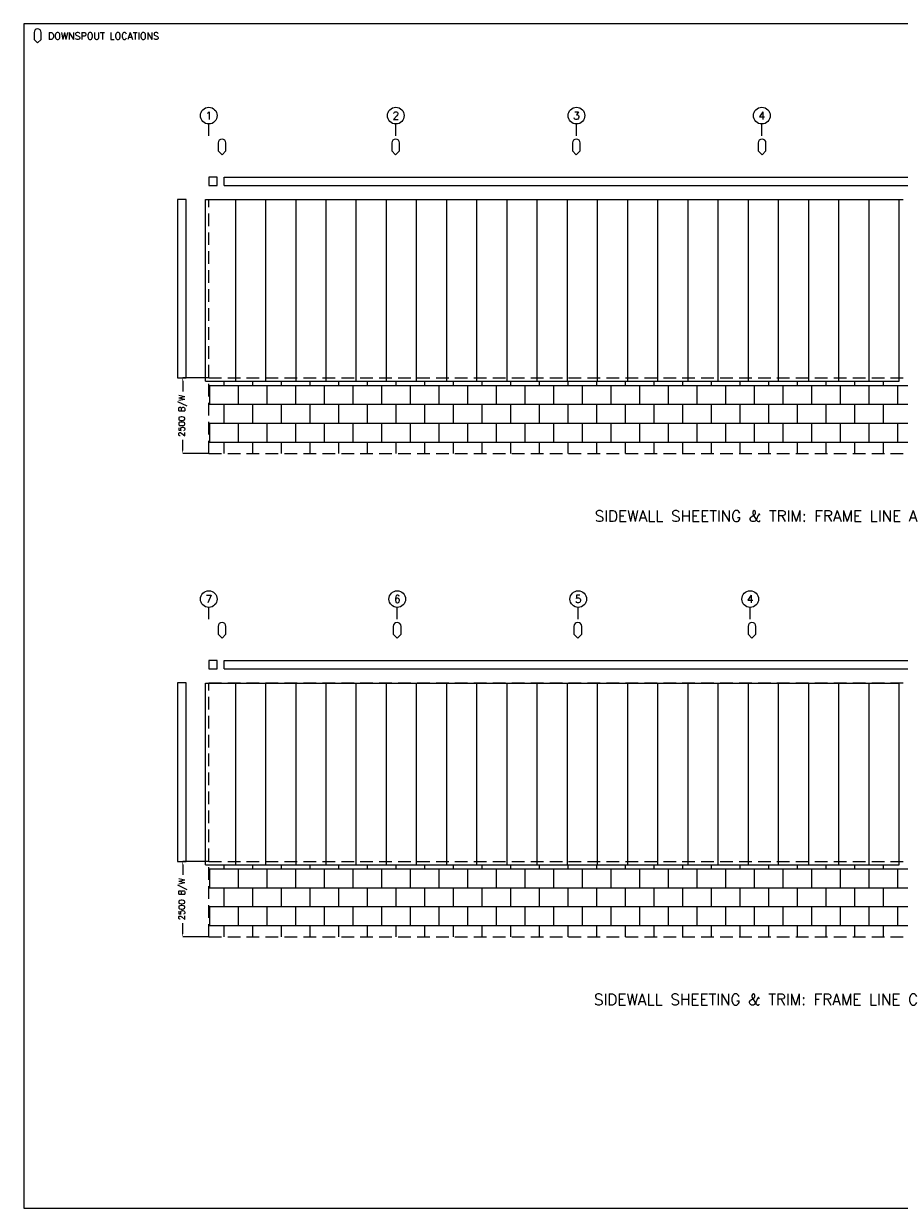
# Model space of a CAD drawing. Header units: millimetres. Extents: x 0 to 55522, y 0 to 39262.
# Tile 1 of 2: x 0 to 29027, y 0 to 39262. Entities that reach past the tile are written whole.
import ezdxf
from ezdxf.enums import TextEntityAlignment as Align

# ---------------------------------------------------------------- set-up
doc = ezdxf.new("R2010")
doc.units = ezdxf.units.MM
doc.header["$MEASUREMENT"] = 0
doc.linetypes.add('CONTIN', pattern=[0])
doc.linetypes.add('DASHED', pattern=[627.92, 419.72, -208.2])
doc.layers.get('0').update_dxf_attribs({"linetype": 'CONTIN'})
doc.layers.get('Defpoints').update_dxf_attribs({"linetype": 'CONTINUOUS'})
for name, color, linetype in [('1', 7, 'CONTIN'), ('12', 6, 'CONTIN'), ('13', 1, 'CONTIN'), ('14', 7, 'CONTIN'), ('15', 7, 'CONTIN'), ('2', 6, 'CONTIN'), ('22', 7, 'CONTIN'), ('5', 5, 'DASHED')]:
    doc.layers.add(name, color=color, linetype=linetype)
doc.styles.add('OPEN', font='SIMPLEX.shx')
doc.styles.add('SIMPLEX', font='SIMPLEX')
doc.styles.get("Standard").update_dxf_attribs({"font": 'txt.shx'})
doc.dimstyles.get("Standard").update_dxf_attribs({"dimtxt": 0.18, "dimasz": 0.18, "dimexe": 0.18, "dimexo": 0.0625, "dimgap": 0.09, "dimtad": 0, "dimdec": 0, "dimzin": 0, "dimdsep": 46, "dimtxsty": 'Standard', "dimcen": 0.09, "dimclrd": 6, "dimclre": 6, "dimadec": 0, "dimazin": 0, "dimtfac": 1, "dimtdec": 4, "dimtofl": 0, "dimtmove": 0, "dimatfit": 3, "dimfxl": 1, "dimtolj": 1, "dimtzin": 0, "dimarcsym": 0})

# ---------------------------------------------------------------- blocks, each defined once
blk = doc.blocks.new('SHIELD')
for p, q in [((-12.7, 38.1), (-12.7, 12.7)), ((-12.7, 12.7), (0, 0)), ((0, 0), (12.7, 12.7)), ((12.7, 12.7), (12.7, 38.1))]:
    blk.add_line(p, q)
blk.add_arc((0, 38.1), 12.7, 0, 180)
blk = doc.blocks.new('TBL_DOWN')
at = {"layer": '2', "xscale": 9.08844185, "yscale": 9.08844185, "zscale": 9.08844185}
blk.add_blockref('SHIELD', (461.692841, -634.82764), dxfattribs=at)
at = {"layer": '14', "style": 'SIMPLEX'}
blk.add_text('DOWNSPOUT LOCATIONS', height=230.84642, dxfattribs=at).set_placement((807.962402, -519.40442))
blk = doc.blocks.new('*D303030')
at = {"color": 6, "linetype": 'Continuous', "lineweight": -2}
for p, q in [((6135, 11498), (5271, 11498)), ((6135, 8998), (5271, 8998))]:
    blk.add_line(p, q, dxfattribs=at)
at = {"color": 6, "linetype": 'Continuous', "lineweight": 9}
for p, q in [((5271, 11398), (5271, 11050)), ((5271, 9098), (5271, 9447))]:
    blk.add_line(p, q, dxfattribs=at)
at = {"color": 6, "linetype": 'Continuous'}
for points in [[(5288, 11398), (5255, 11398), (5271, 11498)], [(5255, 9098), (5288, 9098), (5271, 8998)]]:
    blk.add_solid(points, dxfattribs=at)
at = {"layer": 'Defpoints', "color": 0, "linetype": 'Continuous'}
for p in [(6135, 11498), (5271, 8998), (6135, 8998)]:
    blk.add_point(p, dxfattribs=at)
at = {"color": 0, "linetype": 'Continuous', "insert": (5271, 10248), "char_height": 200, "attachment_point": 5, "rotation": 90, "style": 'OPEN'}
blk.add_mtext('\\A1;2500 B/W', dxfattribs=at)
blk = doc.blocks.new('*D353434')
at = {"color": 6, "linetype": 'Continuous', "lineweight": -2}
for p, q in [((6135, 27520), (5271, 27520)), ((6135, 25020), (5271, 25020))]:
    blk.add_line(p, q, dxfattribs=at)
at = {"color": 6, "linetype": 'Continuous', "lineweight": 9}
for p, q in [((5271, 27420), (5271, 27072)), ((5271, 25120), (5271, 25469))]:
    blk.add_line(p, q, dxfattribs=at)
at = {"color": 6, "linetype": 'Continuous'}
for points in [[(5288, 27420), (5255, 27420), (5271, 27520)], [(5255, 25120), (5288, 25120), (5271, 25020)]]:
    blk.add_solid(points, dxfattribs=at)
at = {"layer": 'Defpoints', "color": 0, "linetype": 'Continuous'}
for p in [(6135, 27520), (5271, 25020), (6135, 25020)]:
    blk.add_point(p, dxfattribs=at)
at = {"color": 0, "linetype": 'Continuous', "insert": (5271, 26270), "char_height": 200, "attachment_point": 5, "rotation": 90, "style": 'OPEN'}
blk.add_mtext('\\A1;2500 B/W', dxfattribs=at)

msp = doc.modelspace()

# ---------------------------------------------------------------- hatches: boundary and pattern name
at = {"linetype": 'Continuous'}
h = msp.add_hatch(dxfattribs=at)
h.set_pattern_fill('APPIANRN', color=1, scale=100)
h.set_pattern_definition([(0, (0, 16021.75), (0, 625), []), (90, (0, 16021.75), (-475, 625), [625, -625])])
h.paths.add_polyline_path([(6134.87598, 27410.0957), (42419.87208, 27410.0957), (42419.87208, 25020.0957), (6134.87598, 25020.0957)])
h = msp.add_hatch(dxfattribs=at)
h.set_pattern_fill('APPIANRN', color=1, scale=100)
h.set_pattern_definition([(0, (0, 0), (0, 625), []), (90, (0, 0), (-475, 625), [625, -625])])
h.paths.add_polyline_path([(6134.87598, 11388.3418), (42419.87208, 11388.3418), (42419.87208, 8998.3418), (6134.87598, 8998.3418)])

# ---------------------------------------------------------------- linework, layer by layer
at = {"layer": '1'}
for p, q in [((6134.87598, 34178.80371), (6134.87598, 33901.78808)), ((6411.891697, 34178.80371), (6134.87598, 34178.80371)), ((6411.891697, 33901.78808), (6411.891697, 34178.80371)), ((6642.738102, 33901.78808), (6642.738102, 34178.80371)), ((6642.738102, 34178.80371), (41912.01268, 34178.80371)), ((6134.87598, 33901.78808), (6411.891697, 33901.78808)), ((6642.738102, 33901.78808), (41912.01268, 33901.78808)), ((5380.96357, 33440.0957), (5103.94788, 33440.0957)), ((5103.94788, 33440.0957), (5103.94788, 27520.0957)), ((5380.96357, 27520.0957), (5380.96357, 33440.0957)), ((6027.33351, 33430.0957), (7027.3335, 33430.0957)), ((6027.33351, 27410.0957), (6027.33351, 33430.0957)), ((7027.3335, 27410.0957), (7027.3335, 33430.0957)), ((7027.3335, 33430.0957), (8027.33338, 33430.0957)), ((7027.3335, 27410.0957), (7027.3335, 33430.0957)), ((8027.33338, 27410.0957), (8027.33338, 33430.0957)), ((8027.33338, 33430.0957), (9027.3335, 33430.0957)), ((8027.33338, 27410.0957), (8027.33338, 33430.0957)), ((9027.3335, 27410.0957), (9027.3335, 33430.0957)), ((9027.3335, 33430.0957), (10027.33399, 33430.0957)), ((9027.3335, 27410.0957), (9027.3335, 33430.0957)), ((10027.33399, 27410.0957), (10027.33399, 33430.0957)), ((10027.33399, 33430.0957), (11027.33399, 33430.0957)), ((10027.33399, 27410.0957), (10027.33399, 33430.0957)), ((11027.33399, 27410.0957), (11027.33399, 33430.0957)), ((11027.33399, 33430.0957), (12027.33399, 33430.0957)), ((11027.33399, 27410.0957), (11027.33399, 33430.0957)), ((12027.3335, 33430.0957), (13027.3335, 33430.0957)), ((12027.3335, 27410.0957), (12027.3335, 33430.0957)), ((12027.33399, 27410.0957), (12027.33399, 33430.0957)), ((13027.3335, 27410.0957), (13027.3335, 33430.0957)), ((13027.3335, 33430.0957), (14027.3335, 33430.0957)), ((13027.3335, 27410.0957), (13027.3335, 33430.0957)), ((14027.3335, 27410.0957), (14027.3335, 33430.0957)), ((14027.3335, 33430.0957), (15027.33399, 33430.0957)), ((14027.3335, 27410.0957), (14027.3335, 33430.0957)), ((15027.33399, 27410.0957), (15027.33399, 33430.0957)), ((15027.33399, 33430.0957), (16027.33399, 33430.0957)), ((15027.33399, 27410.0957), (15027.33399, 33430.0957)), ((16027.33399, 27410.0957), (16027.33399, 33430.0957)), ((16027.33399, 33430.0957), (17027.33398, 33430.0957)), ((16027.33399, 27410.0957), (16027.33399, 33430.0957)), ((17027.33298, 33430.0957), (18027.33398, 33430.0957)), ((17027.33298, 27410.0957), (17027.33298, 33430.0957)), ((17027.33398, 27410.0957), (17027.33398, 33430.0957)), ((18027.33398, 27410.0957), (18027.33398, 33430.0957)), ((18027.33398, 33430.0957), (19027.33398, 33430.0957)), ((18027.33398, 27410.0957), (18027.33398, 33430.0957)), ((19027.33398, 27410.0957), (19027.33398, 33430.0957)), ((19027.33398, 33430.0957), (20027.33398, 33430.0957)), ((19027.33398, 27410.0957), (19027.33398, 33430.0957)), ((20027.33398, 27410.0957), (20027.33398, 33430.0957)), ((20027.33398, 33430.0957), (21027.33398, 33430.0957)), ((20027.33398, 27410.0957), (20027.33398, 33430.0957)), ((21027.33398, 27410.0957), (21027.33398, 33430.0957)), ((21027.33398, 33430.0957), (22027.33398, 33430.0957)), ((21027.33398, 27410.0957), (21027.33398, 33430.0957)), ((22027.33398, 27410.0957), (22027.33398, 33430.0957)), ((22027.33398, 33430.0957), (23027.33298, 33430.0957)), ((22027.33398, 27410.0957), (22027.33398, 33430.0957)), ((23027.33298, 27410.0957), (23027.33298, 33430.0957)), ((23027.33298, 33430.0957), (24027.33298, 33430.0957)), ((23027.33298, 27410.0957), (23027.33298, 33430.0957)), ((24027.33298, 27410.0957), (24027.33298, 33430.0957)), ((24027.33298, 33430.0957), (25027.33298, 33430.0957)), ((24027.33298, 27410.0957), (24027.33298, 33430.0957)), ((25027.33298, 27410.0957), (25027.33298, 33430.0957)), ((25027.33298, 33430.0957), (26027.33298, 33430.0957)), ((25027.33298, 27410.0957), (25027.33298, 33430.0957)), ((26027.33298, 27410.0957), (26027.33298, 33430.0957)), ((26027.33498, 33430.0957), (27027.33298, 33430.0957)), ((26027.33498, 27410.0957), (26027.33498, 33430.0957)), ((27027.33298, 27410.0957), (27027.33298, 33430.0957)), ((27027.33298, 33430.0957), (28027.33298, 33430.0957)), ((27027.33298, 27410.0957), (27027.33298, 33430.0957)), ((28027.33298, 27410.0957), (28027.33298, 33430.0957)), ((28027.33298, 33430.0957), (29027.33298, 33430.0957)), ((28027.33298, 27410.0957), (28027.33298, 33430.0957)), ((29027.33298, 27410.0957), (29027.33298, 33430.0957)), ((5103.94788, 27520.0957), (5380.96357, 27520.0957)), ((6027.33351, 27410.0957), (7027.3335, 27410.0957)), ((7027.3335, 27410.0957), (8027.33338, 27410.0957)), ((8027.33338, 27410.0957), (9027.3335, 27410.0957)), ((9027.3335, 27410.0957), (10027.33399, 27410.0957)), ((10027.33399, 27410.0957), (11027.33399, 27410.0957)), ((11027.33399, 27410.0957), (12027.33399, 27410.0957)), ((12027.3335, 27410.0957), (13027.3335, 27410.0957)), ((13027.3335, 27410.0957), (14027.3335, 27410.0957)), ((14027.3335, 27410.0957), (15027.33399, 27410.0957)), ((15027.33399, 27410.0957), (16027.33399, 27410.0957)), ((16027.33399, 27410.0957), (17027.33398, 27410.0957)), ((17027.33298, 27410.0957), (18027.33398, 27410.0957)), ((18027.33398, 27410.0957), (19027.33398, 27410.0957)), ((19027.33398, 27410.0957), (20027.33398, 27410.0957)), ((20027.33398, 27410.0957), (21027.33398, 27410.0957)), ((21027.33398, 27410.0957), (22027.33398, 27410.0957)), ((22027.33398, 27410.0957), (23027.33298, 27410.0957)), ((23027.33298, 27410.0957), (24027.33298, 27410.0957)), ((24027.33298, 27410.0957), (25027.33298, 27410.0957)), ((25027.33298, 27410.0957), (26027.33298, 27410.0957)), ((26027.33498, 27410.0957), (27027.33298, 27410.0957)), ((27027.33298, 27410.0957), (28027.33298, 27410.0957)), ((28027.33298, 27410.0957), (29027.33298, 27410.0957)), ((6134.87598, 18157.04981), (6134.87598, 17880.03418)), ((6411.891697, 18157.04981), (6134.87598, 18157.04981)), ((6411.891697, 17880.03418), (6411.891697, 18157.04981)), ((6642.738102, 17880.03418), (6642.738102, 18157.04981)), ((6642.738102, 18157.04981), (41912.00878, 18157.04981)), ((6134.87598, 17880.03418), (6411.891697, 17880.03418)), ((6642.738102, 17880.03418), (41912.00878, 17880.03418)), ((5380.96357, 17418.3418), (5103.94788, 17418.3418)), ((5103.94788, 17418.3418), (5103.94788, 11498.3418)), ((5380.96357, 11498.3418), (5380.96357, 17418.3418)), ((6027.33351, 17408.3418), (7027.3335, 17408.3418)), ((6027.33351, 11388.3418), (6027.33351, 17408.3418)), ((7027.3335, 11388.3418), (7027.3335, 17408.3418)), ((7027.3335, 17408.3418), (8027.33338, 17408.3418)), ((7027.3335, 11388.3418), (7027.3335, 17408.3418)), ((8027.33338, 11388.3418), (8027.33338, 17408.3418)), ((8027.33338, 17408.3418), (9027.3335, 17408.3418)), ((8027.33338, 11388.3418), (8027.33338, 17408.3418)), ((9027.3335, 11388.3418), (9027.3335, 17408.3418)), ((9027.3335, 17408.3418), (10027.33399, 17408.3418)), ((9027.3335, 11388.3418), (9027.3335, 17408.3418)), ((10027.33399, 11388.3418), (10027.33399, 17408.3418)), ((10027.33399, 17408.3418), (11027.33399, 17408.3418)), ((10027.33399, 11388.3418), (10027.33399, 17408.3418)), ((11027.33399, 11388.3418), (11027.33399, 17408.3418)), ((11027.33399, 17408.3418), (12027.33399, 17408.3418)), ((11027.33399, 11388.3418), (11027.33399, 17408.3418)), ((12027.3335, 17408.3418), (13027.3335, 17408.3418)), ((12027.3335, 11388.3418), (12027.3335, 17408.3418)), ((12027.33399, 11388.3418), (12027.33399, 17408.3418)), ((13027.3335, 11388.3418), (13027.3335, 17408.3418)), ((13027.3335, 17408.3418), (14027.3335, 17408.3418)), ((13027.3335, 11388.3418), (13027.3335, 17408.3418)), ((14027.3335, 11388.3418), (14027.3335, 17408.3418)), ((14027.3335, 17408.3418), (15027.33399, 17408.3418)), ((14027.3335, 11388.3418), (14027.3335, 17408.3418)), ((15027.33399, 11388.3418), (15027.33399, 17408.3418)), ((15027.33399, 17408.3418), (16027.33399, 17408.3418)), ((15027.33399, 11388.3418), (15027.33399, 17408.3418)), ((16027.33399, 11388.3418), (16027.33399, 17408.3418)), ((16027.33399, 17408.3418), (17027.33398, 17408.3418)), ((16027.33399, 11388.3418), (16027.33399, 17408.3418)), ((17027.33298, 17408.3418), (18027.33398, 17408.3418)), ((17027.33298, 11388.3418), (17027.33298, 17408.3418)), ((17027.33398, 11388.3418), (17027.33398, 17408.3418)), ((18027.33398, 11388.3418), (18027.33398, 17408.3418)), ((18027.33398, 17408.3418), (19027.33398, 17408.3418)), ((18027.33398, 11388.3418), (18027.33398, 17408.3418)), ((19027.33398, 11388.3418), (19027.33398, 17408.3418)), ((19027.33398, 17408.3418), (20027.33398, 17408.3418)), ((19027.33398, 11388.3418), (19027.33398, 17408.3418)), ((20027.33398, 11388.3418), (20027.33398, 17408.3418)), ((20027.33398, 17408.3418), (21027.33398, 17408.3418)), ((20027.33398, 11388.3418), (20027.33398, 17408.3418)), ((21027.33398, 11388.3418), (21027.33398, 17408.3418)), ((21027.33398, 17408.3418), (22027.33398, 17408.3418)), ((21027.33398, 11388.3418), (21027.33398, 17408.3418)), ((22027.33398, 11388.3418), (22027.33398, 17408.3418)), ((22027.33398, 17408.3418), (23027.33298, 17408.3418)), ((22027.33398, 11388.3418), (22027.33398, 17408.3418)), ((23027.33298, 11388.3418), (23027.33298, 17408.3418)), ((23027.33298, 17408.3418), (24027.33298, 17408.3418)), ((23027.33298, 11388.3418), (23027.33298, 17408.3418)), ((24027.33298, 11388.3418), (24027.33298, 17408.3418)), ((24027.33298, 17408.3418), (25027.33298, 17408.3418)), ((24027.33298, 11388.3418), (24027.33298, 17408.3418)), ((25027.33298, 11388.3418), (25027.33298, 17408.3418)), ((25027.33298, 17408.3418), (26027.33298, 17408.3418)), ((25027.33298, 11388.3418), (25027.33298, 17408.3418)), ((26027.33298, 11388.3418), (26027.33298, 17408.3418)), ((26027.33498, 17408.3418), (27027.33298, 17408.3418)), ((26027.33498, 11388.3418), (26027.33498, 17408.3418)), ((27027.33298, 11388.3418), (27027.33298, 17408.3418)), ((27027.33298, 17408.3418), (28027.33298, 17408.3418)), ((27027.33298, 11388.3418), (27027.33298, 17408.3418)), ((28027.33298, 11388.3418), (28027.33298, 17408.3418)), ((28027.33298, 17408.3418), (29027.33298, 17408.3418)), ((28027.33298, 11388.3418), (28027.33298, 17408.3418)), ((29027.33298, 11388.3418), (29027.33298, 17408.3418)), ((5103.94788, 11498.3418), (5380.96357, 11498.3418)), ((6027.33351, 11388.3418), (7027.3335, 11388.3418)), ((7027.3335, 11388.3418), (8027.33338, 11388.3418)), ((8027.33338, 11388.3418), (9027.3335, 11388.3418)), ((9027.3335, 11388.3418), (10027.33399, 11388.3418)), ((10027.33399, 11388.3418), (11027.33399, 11388.3418)), ((11027.33399, 11388.3418), (12027.33399, 11388.3418)), ((12027.3335, 11388.3418), (13027.3335, 11388.3418)), ((13027.3335, 11388.3418), (14027.3335, 11388.3418)), ((14027.3335, 11388.3418), (15027.33399, 11388.3418)), ((15027.33399, 11388.3418), (16027.33399, 11388.3418)), ((16027.33399, 11388.3418), (17027.33398, 11388.3418)), ((17027.33298, 11388.3418), (18027.33398, 11388.3418)), ((18027.33398, 11388.3418), (19027.33398, 11388.3418)), ((19027.33398, 11388.3418), (20027.33398, 11388.3418)), ((20027.33398, 11388.3418), (21027.33398, 11388.3418)), ((21027.33398, 11388.3418), (22027.33398, 11388.3418)), ((22027.33398, 11388.3418), (23027.33298, 11388.3418)), ((23027.33298, 11388.3418), (24027.33298, 11388.3418)), ((24027.33298, 11388.3418), (25027.33298, 11388.3418)), ((25027.33298, 11388.3418), (26027.33298, 11388.3418)), ((26027.33498, 11388.3418), (27027.33298, 11388.3418)), ((27027.33298, 11388.3418), (28027.33298, 11388.3418)), ((28027.33298, 11388.3418), (29027.33298, 11388.3418))]:
    msp.add_line(p, q, dxfattribs=at)
at = {"layer": '12'}
for p, q in [((6134.87598, 35550.0322), (6134.87598, 35937.8545)), ((12334.87598, 35550.0322), (12334.87598, 35937.8545)), ((18324.87598, 35550.0322), (18324.87598, 35937.8545)), ((24469.87598, 35550.0322), (24469.87598, 35937.8545)), ((6134.87598, 19528.2783), (6134.87598, 19916.1006)), ((12384.87598, 19528.2783), (12384.87598, 19916.1006)), ((18384.87498, 19528.2783), (18384.87498, 19916.1006)), ((24084.87398, 19528.2783), (24084.87398, 19916.1006))]:
    msp.add_line(p, q, dxfattribs=at)
at = {"layer": '13'}
for centre in [(6134.87598, 36214.8701), (12334.87598, 36214.8701), (18324.87598, 36214.8701), (24469.87598, 36214.8701), (6134.87598, 20193.1162), (12384.87598, 20193.1162), (18384.87498, 20193.1162), (24084.87398, 20193.1162)]:
    msp.add_circle(centre, 277.015686, dxfattribs=at)
at = {"layer": '22'}
for p, q in [((55522.1133, 39262.0664), (0, 39262.0664)), ((0, 39262.0664), (0, 0)), ((0, 0), (55522.1133, 0))]:
    msp.add_line(p, q, dxfattribs=at)
at = {"layer": '5'}
for p, q in [((6134.87598, 25020.0957), (6134.87598, 33440.0957)), ((6134.87598, 33440.0957), (42419.87598, 33440.0957)), ((6134.87598, 25020.0957), (6134.87598, 27520.0957)), ((6134.87598, 27520.0957), (42419.87598, 27520.0957)), ((6134.87598, 25020.0957), (42419.87598, 25020.0957)), ((6134.87598, 8998.3418), (6134.87598, 17418.3418)), ((6134.87598, 17418.3418), (42419.87208, 17418.3418)), ((6134.87598, 8998.3418), (6134.87598, 11498.3418)), ((6134.87598, 11498.3418), (42419.87208, 11498.3418)), ((6134.87598, 8998.3418), (42419.87208, 8998.3418))]:
    msp.add_line(p, q, dxfattribs=at)

# ---------------------------------------------------------------- block references
msp.add_blockref('TBL_DOWN', (0, 39262.0664))
at = {"layer": '2', "xscale": 10.2244969, "yscale": 10.2244969, "zscale": 10.2244969}
for p in [(6574.87595, 34919.82129), (12329.803044, 34919.82129), (18319.803044, 34919.82129), (24477.840312, 34919.82129), (6574.87595, 18898.06739), (12379.799044, 18898.06739), (18369.799044, 18898.06739), (24143.758849, 18898.06739)]:
    msp.add_blockref('SHIELD', p, dxfattribs=at)

# ---------------------------------------------------------------- texts
at = {"layer": '13', "style": 'SIMPLEX'}
for s, p in [('1', (6134.87598, 36090.2139)), ('2', (12334.87598, 36090.2139)), ('3', (18324.87598, 36090.2139)), ('4', (24469.87598, 36090.2139)), ('7', (6134.87598, 20068.46)), ('6', (12384.87598, 20068.46)), ('5', (18384.87498, 20068.46)), ('4', (24084.87398, 20068.46))]:
    msp.add_text(s, height=249.314117, dxfattribs=at).set_placement(p, align=Align.CENTER)
at = {"layer": '15', "style": 'SIMPLEX'}
for s, p in [('SIDEWALL SHEETING & TRIM: FRAME LINE A', (24277.37598, 22757.8008)), ('SIDEWALL SHEETING & TRIM: FRAME LINE C', (24277.37398, 6736.0469))]:
    msp.add_text(s, height=369.354279, dxfattribs=at).set_placement(p, align=Align.CENTER)

# ---------------------------------------------------------------- dimensions: what is measured, and where the dimension line sits
at = {"linetype": 'Continuous'}
for base, p1, p2, picture, middle in [((5271.180333, 25020.0957), (6134.87598, 27520.0957), (6134.87598, 25020.0957), '*D353434', (5271.180333, 26270.0957)), ((5271.180333, 8998.3418), (6134.87598, 11498.3418), (6134.87598, 8998.3418), '*D303030', (5271.180333, 10248.3418))]:
    dim = msp.add_linear_dim(base=base, p1=p1, p2=p2, angle=90, text='<> B/W', dimstyle='Standard', override={"dimtxt": 200, "dimasz": 100, "dimgap": 30, "dimtxsty": 'OPEN', "dimlwd": 9}, dxfattribs=at)
    dim.commit()
    dim.dimension.update_dxf_attribs({"geometry": picture, "text_midpoint": middle})

doc.saveas('drawing.dxf')
